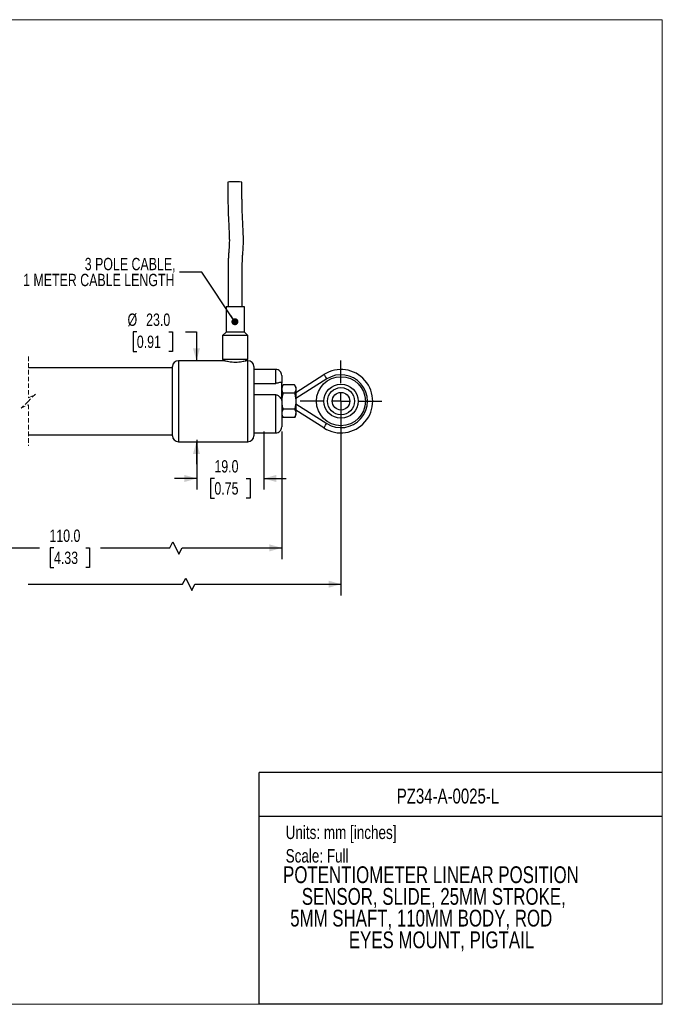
# Model space of a CAD drawing. Header units: millimetres. Extents: x 0 to 432, y 0 to 279.
# Tile 2 of 2: x 250 to 432, y 0 to 279. Entities that reach past the tile are written whole.
import ezdxf
from ezdxf.enums import TextEntityAlignment as Align

# ---------------------------------------------------------------- set-up
doc = ezdxf.new("R2010")
doc.units = ezdxf.units.MM
doc.linetypes.add('CENTERX2', pattern=[20.32, 12.7, -2.54, 2.54, -2.54])
doc.linetypes.add('HIDDEN', pattern=[1.905, 1.27, -0.635])
doc.layers.add('CENTER', color=40, linetype='CENTERX2')
doc.layers.add('DIMENSIONS', color=140, linetype='Continuous', lineweight=25)
doc.layers.add('TEXT', color=140, linetype='Continuous', lineweight=25)
doc.styles.add('SLDTEXTSTYLE0', font='TXT', dxfattribs={"width": 0.75})
doc.dimstyles.new('SLDDIMSTYLE0', dxfattribs={"dimtxt": 3.5, "dimasz": 3.5, "dimexe": 0, "dimexo": 0.0625, "dimgap": 0.875, "dimtad": 0, "dimtih": 1, "dimtoh": 1, "dimdec": 1, "dimrnd": 1e-09, "dimzin": 4, "dimdsep": 46, "dimtxsty": 'SLDTEXTSTYLE0', "dimsah": 1, "dimcen": 0.09, "dimadec": 0, "dimazin": 1, "dimtfac": 1, "dimtdec": 1, "dimtmove": 0, "dimatfit": 0, "dimfxl": 0, "dimfrac": 2, "dimtolj": 1, "dimtzin": 12, "dimarcsym": 0})
doc.dimstyles.new('SLDDIMSTYLE3', dxfattribs={"dimtxt": 0.18, "dimasz": 2, "dimexe": 0, "dimexo": 0.0625, "dimgap": 0, "dimtad": 0, "dimtih": 1, "dimtoh": 1, "dimdec": 0, "dimrnd": 1e-09, "dimzin": 0, "dimdsep": 46, "dimtxsty": 'Standard', "dimblk1": 'DOT', "dimblk2": 'DOT', "dimsah": 1, "dimcen": 0.09, "dimadec": 0, "dimazin": 0, "dimtfac": 2, "dimtdec": 0, "dimtofl": 0, "dimtmove": 0, "dimatfit": 3, "dimldrblk": 'DOT', "dimfxl": 0, "dimfrac": 2, "dimtolj": 1, "dimtzin": 0, "dimarcsym": 0})

# ---------------------------------------------------------------- blocks, each defined once
blk = doc.blocks.new('SW_NOTE_0')
at = {"layer": 'TEXT', "color": 0, "insert": (0, 4.91), "char_height": 3.81, "attachment_point": 1, "style": 'SLDTEXTSTYLE0'}
blk.add_mtext('Units: mm [inches]', dxfattribs=at)
blk = doc.blocks.new('SW_NOTE_0_1')
at = {"layer": 'TEXT', "color": 0, "insert": (0, 4.91), "char_height": 3.81, "attachment_point": 1, "style": 'SLDTEXTSTYLE0'}
blk.add_mtext('Scale: Full', dxfattribs=at)
blk = doc.blocks.new('Block1')
at = {"color": 140, "linetype": 'Continuous', "lineweight": 18}
blk.add_line((431.8, 0), (431.8, 65.76), dxfattribs=at)
at = {"layer": 'TEXT'}
for p, q in [((431.8, 65.76), (317.5, 65.76)), ((317.5, 0), (317.5, 65.76)), ((317.5, 53.39), (431.8, 53.39)), ((431.8, 0), (317.5, 0))]:
    blk.add_line(p, q, dxfattribs=at)
for name, p in [('SW_NOTE_0', (324.99, 45.8)), ('SW_NOTE_0_1', (324.99, 39.13))]:
    blk.add_blockref(name, p, dxfattribs=at)
at = {"layer": 'TEXT', "color": 140, "style": 'SLDTEXTSTYLE0', "width": 0.75}
for tag, height, p in [('AUTOATTR0', 4.23, (356.51, 55.71)), ('AUTOATTR1_0', 4.76, (324.27, 32.96)), ('AUTOATTR1_1', 4.76, (329.56, 26.81)), ('AUTOATTR1_2', 4.76, (326.28, 20.65)), ('AUTOATTR1_3', 4.76, (342.91, 14.49))]:
    blk.add_attdef(tag, text='', height=height, dxfattribs=at).set_placement(p, align=Align.BOTTOM_LEFT)
blk = doc.blocks.new('_D')
at = {"layer": 'DIMENSIONS'}
for p, q in [((318.81, 162.57), (318.81, 146.04)), ((299.79, 160.14), (299.79, 146.04)), ((299.79, 149.21), (293.44, 149.21)), ((304.78, 149.19), (303.71, 149.19)), ((303.71, 149.19), (303.71, 143.63)), ((313.83, 149.19), (314.89, 149.19)), ((314.89, 149.19), (314.89, 143.63)), ((318.81, 149.21), (325.16, 149.21)), ((303.71, 143.63), (304.78, 143.63)), ((314.89, 143.63), (313.83, 143.63))]:
    blk.add_line(p, q, dxfattribs=at)
for points in [[(299.79, 149.21), (296.29, 150.21), (296.29, 148.21)], [(318.81, 149.21), (322.31, 148.21), (322.31, 150.21)]]:
    blk.add_solid(points, dxfattribs=at)
at = {"layer": 'DIMENSIONS', "char_height": 3.5, "attachment_point": 1, "style": 'SLDTEXTSTYLE0'}
for s, insert in [('19.0', (304.78, 154.41)), ('0.75', (304.78, 148.14))]:
    blk.add_mtext(s, dxfattribs=dict(at, insert=insert))
blk = doc.blocks.new('_D_2')
at = {"layer": 'DIMENSIONS'}
for p, q in [((282.78, 190.8), (281.72, 190.8)), ((281.72, 190.8), (281.72, 185.24)), ((291.84, 190.8), (292.9, 190.8)), ((292.9, 190.8), (292.9, 185.24)), ((296.61, 190.8), (299.7, 190.8)), ((299.7, 190.8), (299.7, 182.64)), ((281.72, 185.24), (282.78, 185.24)), ((292.9, 185.24), (291.84, 185.24)), ((299.7, 159.64), (299.7, 153.29))]:
    blk.add_line(p, q, dxfattribs=at)
for points in [[(299.7, 182.64), (300.7, 186.14), (298.7, 186.14)], [(299.7, 159.64), (298.7, 156.14), (300.7, 156.14)]]:
    blk.add_solid(points, dxfattribs=at)
at = {"layer": 'DIMENSIONS', "char_height": 3.5, "attachment_point": 1, "style": 'SLDTEXTSTYLE0'}
for s, insert in [('%%c', (280.15, 196.02)), ('23.0', (285.42, 196.02)), ('0.91', (282.78, 189.75))]:
    blk.add_mtext(s, dxfattribs=dict(at, insert=insert))
blk = doc.blocks.new('SW_NOTE_0_3')
at = {"layer": 'TEXT', "color": 0, "char_height": 3.5, "attachment_point": 3, "style": 'SLDTEXTSTYLE0'}
for s, insert in [('3 POLE CABLE,', (-1.13, 4.03)), ('1 METER CABLE LENGTH', (-1.44, -0.49))]:
    blk.add_mtext(s, dxfattribs=dict(at, insert=insert))
blk = doc.blocks.new('_Dot')
at = {"color": 0, "linetype": 'ByBlock', "lineweight": -2}
blk.add_line((-0.5, 0), (-1, 0), dxfattribs=at)
at = {"color": 0, "linetype": 'ByBlock', "const_width": 0.5}
blk.add_lwpolyline([(-0.25, 0, 1), (0.25, 0, 1)], format="xyb", close=True, dxfattribs=at)
blk = doc.blocks.new('SW_CENTERMARKSYMBOL_0')
at = {"layer": 'CENTER', "color": 0}
for p, q in [((0, 5.08), (0, 11.54)), ((-5.08, 0), (-11.54, 0)), ((0, 0), (-2.54, 0)), ((0, 0), (0, 2.54)), ((0, 0), (0, -2.54)), ((0, 0), (2.54, 0)), ((5.08, 0), (11.54, 0)), ((0, -5.08), (0, -11.54))]:
    blk.add_line(p, q, dxfattribs=at)

msp = doc.modelspace()

# ---------------------------------------------------------------- linework, layer by layer
at = {"color": 7, "linetype": 'Continuous', "lineweight": 18}
for p, q in [((0, 279.4), (431.8, 279.4)), ((431.8, 0), (431.8, 279.4)), ((0, 0), (431.8, 0))]:
    msp.add_line(p, q, dxfattribs=at)
for p, q in [((308.07987, 197.94283), (308.07987, 190.75704)), ((312.82885, 197.94283), (308.07987, 197.94283)), ((313.27987, 197.94283), (312.82885, 197.94283)), ((313.27987, 190.75704), (313.27987, 197.94283)), ((308.07987, 190.75704), (307.07987, 189.75704)), ((312.82885, 190.75704), (308.07987, 190.75704)), ((313.27987, 190.75704), (312.82885, 190.75704)), ((314.27987, 189.75704), (313.27987, 190.75704)), ((307.07987, 189.75704), (307.07987, 182.94283)), ((313.65538, 189.75704), (307.07987, 189.75704)), ((314.27987, 189.75704), (313.65538, 189.75704)), ((314.27987, 182.94283), (314.27987, 189.75704)), ((307.71509, 182.64283), (294.57987, 182.64283)), ((294.57987, 182.64283), (294.57987, 159.64283)), ((313.65538, 182.94283), (307.07987, 182.94283)), ((307.67987, 182.94283), (307.67987, 182.63377)), ((314.27987, 182.94283), (313.65538, 182.94283)), ((314.27987, 182.64283), (313.66164, 182.64283)), ((313.67987, 182.63822), (313.67987, 182.94283)), ((314.27987, 159.64283), (314.27987, 182.64283)), ((292.87987, 180.64283), (252.01778, 180.64283)), ((292.87987, 161.34283), (292.87987, 180.94283)), ((315.97987, 180.94283), (315.97987, 161.34283)), ((322.17987, 180.14283), (315.97987, 180.14283)), ((322.17987, 176.21034), (322.17987, 180.14283)), ((315.97987, 176.21034), (322.17987, 176.21034)), ((323.87987, 178.44283), (323.87987, 176.23967)), ((323.87987, 171.36161), (323.87987, 176.23967)), ((327.87987, 173.64283), (335.83285, 178.72613)), ((336.64069, 177.46225), (327.87987, 171.8626)), ((324.23714, 175.76163), (323.87987, 175.14283)), ((327.5226, 175.76163), (324.23714, 175.76163)), ((327.5226, 173.45223), (324.23714, 173.45223)), ((327.87987, 175.14283), (327.5226, 175.76163)), ((327.87987, 175.14283), (327.87987, 174.60693)), ((327.87987, 174.60693), (327.87987, 171.14283)), ((322.17987, 172.97291), (315.97987, 172.97291)), ((322.17987, 162.14283), (322.17987, 172.97291)), ((323.87987, 171.36161), (323.87987, 163.84283)), ((327.87987, 171.14283), (327.87987, 167.67873)), ((327.5226, 168.83343), (324.23714, 168.83343)), ((327.87987, 170.42305), (336.64069, 164.82341)), ((335.83285, 163.55952), (327.87987, 168.64283)), ((327.87987, 167.14283), (327.87987, 167.67873)), ((323.87987, 167.14283), (324.23714, 166.52402)), ((327.5226, 166.52402), (324.23714, 166.52402)), ((327.5226, 166.52402), (327.87987, 167.14283)), ((315.97987, 162.14283), (322.17987, 162.14283)), ((252.01778, 161.64283), (292.87987, 161.64283)), ((294.57987, 159.64283), (314.27987, 159.64283))]:
    msp.add_line(p, q)
at = {"color": 7, "linetype": 'HIDDEN', "lineweight": 18}
for p, q in [((252.01778, 183.81783), (252.01778, 172.14283)), ((252.01778, 171.14283), (250.01778, 169.14283)), ((252.01778, 172.14283), (254.01778, 173.14283)), ((254.01778, 173.14283), (252.01778, 171.14283)), ((250.01778, 169.14283), (252.01778, 170.14283)), ((252.01778, 170.14283), (252.01778, 158.46783))]:
    msp.add_line(p, q, dxfattribs=at)
at = {"flags": 128}
for points in [[(312.56179, 233.27931), (312.58082, 233.29089), (312.35773, 233.33632), (311.86545, 233.37158), (311.17894, 233.3913), (310.4027, 233.39249)], [(335.83285, 178.72613), (335.84838, 178.70185), (335.89435, 178.62992), (335.96901, 178.51313), (336.06947, 178.35595), (336.19188, 178.16442), (336.33155, 177.94591), (336.48309, 177.70882), (336.64069, 177.46225)], [(335.83285, 163.55952), (335.84838, 163.58381), (335.89435, 163.65573), (335.96901, 163.77253), (336.06947, 163.92971), (336.19188, 164.12123), (336.33155, 164.33974), (336.48309, 164.57684), (336.64069, 164.82341)]]:
    msp.add_lwpolyline(points, dxfattribs=at)
for centre, radius in [((340.67987, 171.14283), 6.95), ((340.67987, 171.14282), 4.84897), ((340.67987, 171.14282), 3.8474), ((340.67987, 171.14283), 2.5)]:
    msp.add_circle(centre, radius)
for centre, radius, start, end in [((309.9526, 227.36403), 6.04523, 85.7300973, 102.7538027), ((294.57987, 180.94283), 1.7, 90.0000465, 179.9999849), ((314.27987, 180.94283), 1.7, 0.0000151, 89.9999535), ((322.17987, 178.44283), 1.69999, 359.9998322, 90.0001678), ((340.67987, 171.14283), 9, 237.4145334, 122.5854666), ((340.67987, 171.14283), 7.5, 237.4145393, 122.5854607), ((322.17987, 163.84282), 1.69999, 269.9998322, 0.0002934), ((294.57987, 161.34283), 1.7, 180.0000465, 269.9999535), ((314.27987, 161.34283), 1.7, 270.0000465, 359.9999535)]:
    msp.add_arc(centre, radius, start, end)
for points, knots in [([(308.58996, 233.25978), (308.59003, 232.99681), (308.59021, 232.37374), (308.5893, 231.3404), (308.59182, 230.15114), (308.59968, 228.92644), (308.62056, 227.41642), (308.661, 225.72523), (308.7283, 223.82179), (308.8048, 222.10355), (308.88142, 220.55701), (308.94907, 219.15126), (308.99965, 217.88797), (309.02239, 216.76196), (309.01015, 215.86251), (308.97102, 215.04092), (308.90698, 214.12938), (308.82702, 213.13651), (308.7527, 212.04559), (308.70011, 210.88222), (308.66141, 209.4106), (308.64388, 207.60591), (308.64754, 205.45912), (308.6655, 203.09918), (308.67755, 200.56901), (308.67916, 198.83397), (308.67999, 197.94283)], [0, 0, 0, 0, 0.022326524, 0.052899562, 0.087731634, 0.123295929, 0.156879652, 0.215945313, 0.266916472, 0.318582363, 0.361969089, 0.398381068, 0.438069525, 0.469307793, 0.493987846, 0.514423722, 0.539132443, 0.571565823, 0.598993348, 0.631962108, 0.670430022, 0.723973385, 0.785183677, 0.85269344, 0.924340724, 1, 1, 1, 1]), ([(312.67975, 197.94283), (312.6789, 198.80514), (312.67728, 200.46422), (312.66681, 202.84718), (312.65029, 204.99885), (312.64323, 206.88372), (312.65034, 208.46569), (312.67059, 209.74333), (312.69977, 210.75393), (312.7369, 211.62694), (312.7932, 212.53838), (312.88023, 213.61645), (312.97944, 214.94442), (313.03439, 216.57442), (312.99315, 218.21778), (312.92173, 219.83844), (312.84375, 221.39056), (312.75736, 223.19631), (312.6922, 224.84254), (312.6489, 226.27253), (312.62204, 227.41363), (312.60216, 228.64111), (312.59199, 229.92835), (312.58874, 231.19704), (312.58957, 232.31423), (312.58934, 232.99209), (312.58924, 233.27927)], [0, 0, 0, 0, 0.073171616, 0.140780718, 0.202206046, 0.255756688, 0.300721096, 0.336442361, 0.364181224, 0.386508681, 0.410584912, 0.441663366, 0.478285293, 0.523576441, 0.579984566, 0.617720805, 0.661236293, 0.711853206, 0.77112249, 0.801032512, 0.833249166, 0.867976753, 0.905201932, 0.942479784, 0.975631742, 1, 1, 1, 1]), ([(307.71509, 182.63373), (307.70779, 182.6356), (307.60931, 182.66089), (308.20088, 182.51042), (308.49499, 182.45663), (309.37969, 182.30482), (310.26129, 182.23924), (311.2449, 182.24665), (312.09355, 182.3203), (312.93943, 182.47128), (313.2042, 182.52131), (313.74886, 182.66046), (313.66721, 182.63957), (313.66164, 182.63815)], [0, 0, 0, 0, 0.003440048, 0.046372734, 0.138029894, 0.271698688, 0.43158519, 0.594457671, 0.74449056, 0.871823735, 0.961304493, 0.997361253, 1, 1, 1, 1]), ([(323.87987, 176.23967), (323.87969, 176.24841), (323.87844, 176.31234), (323.80555, 176.45102), (323.52828, 176.48314), (323.18695, 176.40321), (322.80745, 176.29327), (322.46217, 176.22133), (322.26616, 176.2137), (322.17987, 176.21034)], [0, 0, 0, 0, 0.0142244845, 0.104049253, 0.2208443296, 0.4287199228, 0.6818518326, 0.8599446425, 1, 1, 1, 1]), ([(324.23714, 175.76163), (324.18325, 175.66563), (323.98397, 175.31059), (323.92378, 174.90376), (323.87987, 174.60693)], [0, 0, 0, 0, 0.270395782, 1, 1, 1, 1]), ([(323.87987, 174.60693), (323.88557, 174.5013), (323.90759, 174.09352), (324.09688, 173.72517), (324.23714, 173.45223)], [0, 0, 0, 0, 0.259031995, 1, 1, 1, 1]), ([(324.23714, 173.45223), (324.13728, 173.07717), (323.93574, 172.32018), (323.8986, 171.53765), (323.87987, 171.14283)], [0, 0, 0, 0, 0.495457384, 1, 1, 1, 1]), ([(327.5226, 175.76163), (327.57649, 175.66563), (327.77577, 175.31059), (327.83596, 174.90376), (327.87987, 174.60693)], [0, 0, 0, 0, 0.270396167, 1, 1, 1, 1]), ([(327.87987, 174.60693), (327.87417, 174.5013), (327.85216, 174.09352), (327.66286, 173.72517), (327.5226, 173.45223)], [0, 0, 0, 0, 0.259031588, 1, 1, 1, 1]), ([(327.5226, 173.45223), (327.62246, 173.07717), (327.824, 172.32018), (327.86113, 171.53765), (327.87987, 171.14283)], [0, 0, 0, 0, 0.495457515, 1, 1, 1, 1]), ([(322.17987, 172.97291), (322.28768, 172.96092), (322.53792, 172.93309), (322.95115, 172.68471), (323.36018, 172.29432), (323.67811, 171.86218), (323.85844, 171.54801), (323.87596, 171.39561), (323.87987, 171.36161)], [0, 0, 0, 0, 0.130652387, 0.303236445, 0.571893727, 0.814249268, 0.958559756, 1, 1, 1, 1]), ([(323.87987, 171.14283), (323.88029, 171.08812), (323.88352, 170.67359), (323.96154, 169.892), (324.14471, 169.18843), (324.23714, 168.83343)], [0, 0, 0, 0, 0.070047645, 0.530762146, 1, 1, 1, 1]), ([(327.87987, 171.14283), (327.87944, 171.08812), (327.87623, 170.67359), (327.79819, 169.892), (327.61503, 169.18843), (327.5226, 168.83343)], [0, 0, 0, 0, 0.07004761, 0.530762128, 1, 1, 1, 1]), ([(324.23714, 168.83343), (324.13738, 168.64894), (323.94191, 168.28745), (323.90026, 167.87882), (323.87987, 167.67873)], [0, 0, 0, 0, 0.510328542, 1, 1, 1, 1]), ([(323.87987, 167.67873), (323.88028, 167.65137), (323.88349, 167.44153), (323.9684, 167.03545), (324.14533, 166.69874), (324.23714, 166.52402)], [0, 0, 0, 0, 0.067271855, 0.516009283, 1, 1, 1, 1]), ([(327.5226, 168.83343), (327.62236, 168.64894), (327.81783, 168.28745), (327.85948, 167.87882), (327.87987, 167.67873)], [0, 0, 0, 0, 0.510329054, 1, 1, 1, 1]), ([(327.87987, 167.67873), (327.87945, 167.65137), (327.87626, 167.44153), (327.79134, 167.03545), (327.61441, 166.69874), (327.5226, 166.52402)], [0, 0, 0, 0, 0.067271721, 0.516009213, 1, 1, 1, 1])]:
    msp.add_open_spline(points, degree=3, knots=knots)
at = {"layer": 'DIMENSIONS'}
for p, q in [((340.67987, 169.87283), (340.67987, 116.03952)), ((323.87987, 162.57283), (323.87987, 126.34809)), ((203.74531, 129.52309), (255.1507, 129.52309)), ((259.2869, 129.49635), (258.22049, 129.49635)), ((258.22049, 129.49635), (258.22049, 123.9401)), ((268.33829, 129.49635), (269.40469, 129.49635)), ((269.40469, 129.49635), (269.40469, 123.9401)), ((258.22049, 123.9401), (259.2869, 123.9401)), ((269.40469, 123.9401), (268.33829, 123.9401))]:
    msp.add_line(p, q, dxfattribs=at)
for points in [[(272.47448, 129.52309), (292.09623, 129.52309), (292.97123, 131.27309), (294.72123, 127.77309), (295.59623, 129.52309), (323.87987, 129.52309)], [(251.91973, 119.21452), (295.77123, 119.21452), (296.64623, 120.96452), (298.39623, 117.46452), (299.27123, 119.21452), (340.67987, 119.21452)]]:
    msp.add_lwpolyline(points, dxfattribs=at)
for points in [[(323.87987, 129.52309), (320.37987, 130.52309), (320.37987, 128.52309)], [(340.67987, 119.21452), (337.17987, 120.21452), (337.17987, 118.21452)]]:
    msp.add_solid(points, dxfattribs=at)

# ---------------------------------------------------------------- block references
at = {"color": 7, "linetype": 'Continuous'}
ref = msp.add_blockref('Block1', (0, 0), dxfattribs=at)
ref.add_attrib('AUTOATTR0', 'PZ34-A-0025-L', dxfattribs={"layer": 'TEXT', "height": 4.2333333, "style": 'SLDTEXTSTYLE0', "width": 0.75}).set_placement((356.50684, 55.70711), align=Align.BOTTOM_LEFT)
ref.add_attrib('AUTOATTR1_0', 'POTENTIOMETER LINEAR POSITION ', dxfattribs={"layer": 'TEXT', "height": 4.7625, "style": 'SLDTEXTSTYLE0', "width": 0.75}).set_placement((324.26553, 32.96333), align=Align.BOTTOM_LEFT)
ref.add_attrib('AUTOATTR1_1', 'SENSOR, SLIDE, 25MM STROKE, ', dxfattribs={"layer": 'TEXT', "height": 4.7625, "style": 'SLDTEXTSTYLE0', "width": 0.75}).set_placement((329.5638, 26.80515), align=Align.BOTTOM_LEFT)
ref.add_attrib('AUTOATTR1_2', '5MM SHAFT, 110MM BODY, ROD ', dxfattribs={"layer": 'TEXT', "height": 4.7625, "style": 'SLDTEXTSTYLE0', "width": 0.75}).set_placement((326.27967, 20.64698), align=Align.BOTTOM_LEFT)
ref.add_attrib('AUTOATTR1_3', 'EYES MOUNT, PIGTAIL', dxfattribs={"layer": 'TEXT', "height": 4.7625, "style": 'SLDTEXTSTYLE0', "width": 0.75}).set_placement((342.91203, 14.4888), align=Align.BOTTOM_LEFT)
at = {"layer": 'CENTER'}
msp.add_blockref('SW_CENTERMARKSYMBOL_0', (340.67987, 171.14283), dxfattribs=at)
at = {"layer": 'TEXT'}
msp.add_blockref('SW_NOTE_0_3', (294.89306, 207.77906), dxfattribs=at)

# ---------------------------------------------------------------- texts
at = {"layer": 'DIMENSIONS', "char_height": 3.5, "attachment_point": 1, "style": 'SLDTEXTSTYLE0'}
for s, insert in [('110.0', (257.99384, 134.71903)), ('4.33', (259.2869, 128.45184))]:
    msp.add_mtext(s, dxfattribs=dict(at, insert=insert))

# ---------------------------------------------------------------- dimensions: what is measured, and where the dimension line sits
at = {"layer": 'DIMENSIONS'}
dim = msp.add_linear_dim(base=(299.70409, 182.64283), p1=(294.57987, 159.64283), p2=(294.57987, 182.64283), angle=90, text='%%c<>', dimstyle='SLDDIMSTYLE0', dxfattribs=at)
dim.commit()
dim.dimension.update_dxf_attribs({"geometry": '_D_2', "text_midpoint": (299.70409, 190.79944), "dimtype": 160})
dim = msp.add_linear_dim(base=(318.81259, 149.21452), p1=(299.79185, 161.40516), p2=(318.81259, 163.84283), dimstyle='SLDDIMSTYLE0', dxfattribs=at)
dim.commit()
dim.dimension.update_dxf_attribs({"geometry": '_D', "text_midpoint": (309.30222, 149.21452), "dimtype": 160})

# ---------------------------------------------------------------- leaders
at = {"layer": 'TEXT'}
msp.add_leader([(310.5966, 193.69451), (301.24306, 207.77906), (294.89306, 207.77906)], dimstyle='SLDDIMSTYLE3', dxfattribs=at)

doc.saveas('drawing.dxf')
